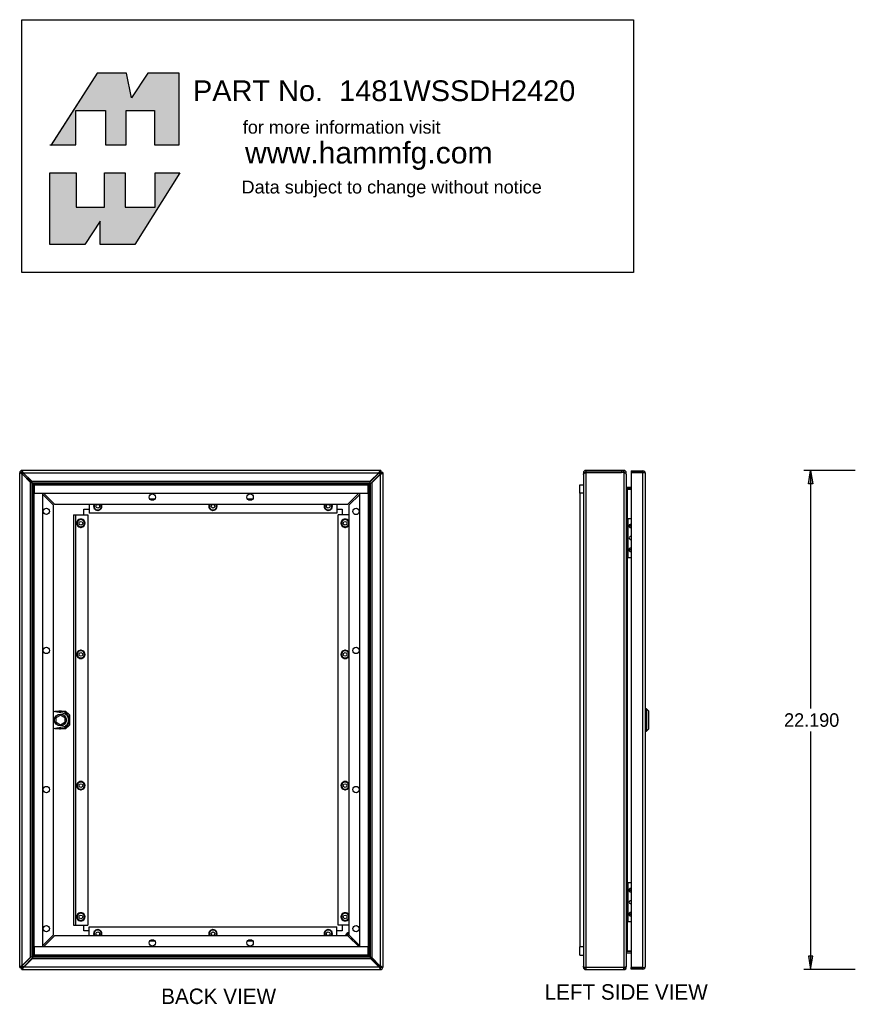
# Model space of a CAD drawing. Extents: x 62.1 to 133.4, y -9.6 to 51.7.
# Tile 1 of 2: x 62.1 to 99.3, y -1.6 to 42.2. Entities that reach past the tile are written whole.
import ezdxf
from ezdxf.enums import TextEntityAlignment as Align

# ---------------------------------------------------------------- set-up
doc = ezdxf.new("R2010")
doc.units = 0
doc.header["$MEASUREMENT"] = 0
doc.layers.get('0').update_dxf_attribs({"linetype": 'CONTINUOUS'})
doc.layers.add('DEFAULT', color=7, linetype='CONTINUOUS')
doc.layers.add('DV6_0', color=7, linetype='CONTINUOUS')
doc.styles.add('ARIAL_TTF', font='arial.ttf')
doc.styles.add('SEANS_TTF', font='txt')

msp = doc.modelspace()

# ---------------------------------------------------------------- hatches: boundary and pattern name
at = {"linetype": 'Continuous'}
for color, points in [(7, [(66.864, 39.813), (65.567, 39.813), (63.519, 36.628), (64.615, 36.628), (64.615, 38.155), (65.928, 38.155), (65.928, 36.628), (66.848, 36.628), (66.848, 38.155), (68.112, 38.155), (68.112, 36.628), (69.212, 36.628), (69.212, 39.813), (67.816, 39.813), (67.094, 38.713)]), (7, [(65.895, 33.853), (65.895, 35.38), (66.815, 35.38), (66.815, 33.853), (68.145, 33.853), (68.145, 35.38), (69.245, 35.38), (67.242, 32.195), (65.698, 32.195), (65.698, 33.229), (65.009, 32.195), (63.465, 32.195), (63.465, 35.38), (64.631, 35.38), (64.631, 33.853)]), (138, [(97.183, 21.555), (97.283, 22.155), (97.383, 21.555)]), (138, [(97.183, 0.564), (97.283, -0.036), (97.383, 0.564)])]:
    msp.add_hatch(color=color, dxfattribs=at).paths.add_polyline_path(points)

# ---------------------------------------------------------------- linework, layer by layer
at = {"color": 7, "linetype": 'Continuous'}
for p, q in [((62.119, 0.053), (62.119, 22.047)), ((62.15, 22.047), (62.119, 22.047)), ((62.202, 22.047), (62.15, 22.047)), ((62.198, 22.067), (62.207, 22.067)), ((62.202, 22.047), (62.204, 22.047)), ((62.207, 22.076), (62.207, 22.067)), ((62.207, 22.04), (62.207, 22.067)), ((62.207, 22.067), (62.234, 22.067)), ((62.207, 22.067), (62.243, 22.031)), ((62.243, 22.031), (62.207, 22.067)), ((62.227, 22.155), (62.227, 22.124)), ((78.171, 22.155), (62.227, 22.155)), ((62.227, 22.072), (62.227, 22.124)), ((62.227, 22.072), (62.227, 22.071)), ((62.227, 22.008), (62.227, 22.008)), ((62.227, 0.144), (62.227, 21.999)), ((62.6, 21.621), (62.227, 21.999)), ((62.243, 21.994), (62.243, 22.031)), ((62.243, 22.031), (62.281, 22.031)), ((62.243, 22.031), (62.243, 22.031)), ((62.243, 22.031), (62.243, 22.031)), ((62.625, 21.612), (62.247, 21.99)), ((62.267, 22.047), (62.267, 22.047)), ((62.275, 22.047), (62.653, 21.674)), ((62.275, 22.047), (78.08, 22.047)), ((62.285, 22.027), (62.661, 21.651)), ((77.699, 21.646), (78.08, 22.027)), ((78.08, 22.047), (77.708, 21.674)), ((78.132, 21.975), (77.751, 21.594)), ((77.78, 21.603), (78.152, 21.975)), ((78.08, 22.047), (78.098, 22.047)), ((78.084, 22.031), (78.136, 22.031)), ((78.124, 22.067), (78.172, 22.067)), ((78.136, 22.031), (78.172, 22.067)), ((78.172, 22.067), (78.136, 22.031)), ((78.136, 22.031), (78.136, 21.979)), ((78.136, 22.031), (78.136, 22.031)), ((78.136, 22.031), (78.136, 22.031)), ((78.152, 21.993), (78.152, 21.975)), ((78.152, 21.975), (78.152, 0.119)), ((78.171, 22.155), (78.171, 22.083)), ((78.171, 22.139), (78.172, 22.139)), ((78.172, 22.139), (78.172, 22.067)), ((78.172, 22.067), (78.172, 22.019)), ((78.244, 22.067), (78.172, 22.067)), ((78.26, 22.066), (78.188, 22.066)), ((78.244, 22.067), (78.244, 22.066)), ((78.26, 22.066), (78.26, 0.072)), ((87.253, 22.047), (87.181, 22.047)), ((87.181, 22.047), (87.181, 21.975)), ((87.181, 21.975), (87.181, 0.119)), ((87.289, 22.155), (87.289, 22.083)), ((88.87, 22.155), (87.289, 22.155)), ((87.289, 22.066), (87.289, 22.083)), ((88.87, 22.083), (87.289, 22.083)), ((87.289, 22.066), (87.289, 0.072)), ((87.289, 22.066), (88.87, 22.066)), ((88.87, 22.155), (88.87, 22.083)), ((88.981, 22.155), (88.87, 22.155)), ((88.981, 22.083), (88.87, 22.083)), ((88.98, 22.047), (88.981, 22.047)), ((88.981, 22.104), (88.981, 22.155)), ((88.981, 22.083), (88.981, 22.104)), ((88.981, 22.083), (88.981, 22.072)), ((88.981, 22.072), (88.981, 22.047)), ((88.981, 22.047), (89.007, 22.047)), ((88.981, 22.046), (88.981, 0.072)), ((89.007, 22.047), (89.017, 22.047)), ((89.017, 22.047), (89.038, 22.047)), ((89.017, 22.038), (89.017, 22.047)), ((89.038, 22.047), (89.089, 22.047)), ((89.089, 22.027), (89.051, 22.027)), ((89.089, 22.027), (89.089, 22.047)), ((89.089, 21.993), (89.089, 22.027)), ((89.089, 21.993), (89.089, 0.111)), ((89.306, 22.139), (89.306, 22.067)), ((89.306, 22.139), (89.823, 22.139)), ((89.306, 22.067), (89.306, 0.052)), ((89.306, 22.067), (89.823, 22.067)), ((89.823, 22.067), (89.306, 22.067)), ((89.823, 0.052), (89.823, 22.067)), ((89.823, 22.067), (89.823, 22.067)), ((89.873, 22.067), (89.823, 22.067)), ((89.823, 22.067), (89.91, 22.067)), ((89.873, 22.067), (89.91, 22.094)), ((89.931, 22.031), (89.931, 22.031)), ((89.931, 22.031), (89.931, 0.088)), ((89.931, 22.031), (89.931, 22.031)), ((89.931, 22.031), (89.931, 22.031)), ((62.6, 0.516), (62.6, 21.621)), ((62.653, 21.674), (77.708, 21.674)), ((62.676, 0.543), (62.676, 21.593)), ((62.734, 21.51), (62.676, 21.593)), ((62.681, 21.598), (77.681, 21.598)), ((62.681, 21.598), (62.764, 21.54)), ((62.734, 0.624), (62.734, 21.51)), ((62.76, 21.482), (62.759, 21.483)), ((62.759, 0.651), (62.759, 21.483)), ((62.76, 21.514), (62.76, 21.139)), ((77.62, 21.514), (62.76, 21.514)), ((62.764, 21.54), (77.6, 21.54)), ((62.791, 21.515), (77.573, 21.515)), ((62.791, 21.515), (62.792, 21.514)), ((77.573, 21.515), (77.572, 21.514)), ((77.681, 21.598), (77.6, 21.54)), ((77.62, 21.139), (77.62, 21.514)), ((77.62, 21.467), (77.62, 0.636)), ((77.62, 21.467), (77.62, 21.467)), ((77.645, 21.494), (77.703, 21.576)), ((77.645, 21.494), (77.645, 0.609)), ((77.703, 21.576), (77.703, 0.526)), ((77.78, 21.603), (77.78, 0.498)), ((87.031, 21.514), (87.181, 21.514)), ((87.031, 21.139), (87.031, 21.514)), ((62.759, 0.979), (62.759, 21.139)), ((62.759, 21.139), (63.134, 21.139)), ((62.76, 21.139), (77.62, 21.139)), ((63.134, 21.139), (63.134, 0.979)), ((63.619, 20.607), (63.134, 21.101)), ((63.173, 21.139), (63.667, 20.655)), ((77.197, 21.139), (76.712, 20.655)), ((76.76, 20.607), (77.245, 21.092)), ((77.245, 0.979), (77.245, 21.139)), ((77.245, 21.139), (77.62, 21.139)), ((77.62, 21.139), (77.62, 0.979)), ((87.031, 21.139), (87.031, 0.979)), ((87.181, 21.139), (87.031, 21.139)), ((89.113, 21.406), (89.095, 21.353)), ((89.104, 21.332), (89.125, 21.332)), ((89.125, 21.316), (89.113, 21.316)), ((89.125, 21.405), (89.306, 21.405)), ((89.125, 21.333), (89.306, 21.333)), ((89.306, 21.331), (89.125, 21.332)), ((89.125, 21.316), (89.125, 21.332)), ((89.125, 21.316), (89.306, 21.316)), ((89.125, 21.316), (89.125, 20.021)), ((63.619, 1.512), (63.619, 20.607)), ((63.667, 20.655), (76.712, 20.655)), ((65.214, 20.655), (65.214, 20.256)), ((65.43, 20.652), (65.43, 20.56)), ((65.749, 20.56), (65.749, 20.652)), ((68.127, 20.881), (67.904, 20.881)), ((70.555, 20.652), (70.555, 20.56)), ((70.874, 20.56), (70.874, 20.652)), ((72.476, 20.881), (72.253, 20.881)), ((75.68, 20.652), (75.68, 20.56)), ((75.999, 20.56), (75.999, 20.652)), ((76.214, 20.655), (76.214, 20.256)), ((76.76, 20.607), (76.76, 1.512)), ((64.517, 20.184), (64.605, 20.184)), ((64.517, 20.184), (64.517, 1.934)), ((64.605, 20.184), (64.605, 1.934)), ((64.605, 20.184), (65.142, 20.184)), ((64.964, 20.184), (64.964, 20.434)), ((64.964, 20.434), (65.214, 20.434)), ((65.142, 20.184), (65.142, 1.934)), ((76.214, 20.256), (65.214, 20.256)), ((65.43, 20.56), (65.43, 20.468)), ((65.43, 20.468), (65.51, 20.422)), ((65.51, 20.422), (65.589, 20.376)), ((65.589, 20.376), (65.669, 20.422)), ((65.669, 20.422), (65.749, 20.468)), ((65.749, 20.468), (65.749, 20.56)), ((70.555, 20.56), (70.555, 20.468)), ((70.555, 20.468), (70.635, 20.422)), ((70.635, 20.422), (70.714, 20.376)), ((70.714, 20.376), (70.794, 20.422)), ((70.794, 20.422), (70.874, 20.468)), ((70.874, 20.468), (70.874, 20.56)), ((75.68, 20.56), (75.68, 20.468)), ((75.68, 20.468), (75.76, 20.422)), ((75.76, 20.422), (75.839, 20.376)), ((75.839, 20.376), (75.919, 20.422)), ((75.919, 20.422), (75.999, 20.468)), ((75.999, 20.468), (75.999, 20.56)), ((76.214, 20.434), (76.464, 20.434)), ((76.286, 1.934), (76.286, 20.184)), ((76.76, 20.184), (76.286, 20.184)), ((76.464, 20.434), (76.464, 20.184)), ((64.759, 19.947), (64.68, 19.901)), ((64.68, 19.901), (64.68, 19.809)), ((64.68, 19.809), (64.68, 19.717)), ((64.68, 19.717), (64.759, 19.671)), ((64.839, 19.993), (64.759, 19.947)), ((64.919, 19.947), (64.839, 19.993)), ((64.998, 19.901), (64.919, 19.947)), ((64.919, 19.671), (64.998, 19.717)), ((64.998, 19.809), (64.998, 19.901)), ((64.998, 19.717), (64.998, 19.809)), ((76.509, 19.947), (76.43, 19.901)), ((76.43, 19.901), (76.43, 19.809)), ((76.43, 19.809), (76.43, 19.717)), ((76.43, 19.717), (76.509, 19.671)), ((76.589, 19.993), (76.509, 19.947)), ((76.669, 19.947), (76.589, 19.993)), ((76.748, 19.901), (76.669, 19.947)), ((76.669, 19.671), (76.748, 19.717)), ((76.748, 19.809), (76.748, 19.901)), ((76.748, 19.717), (76.748, 19.809)), ((89.146, 20.021), (89.089, 20.021)), ((89.146, 20.021), (89.167, 20.021)), ((89.146, 18.289), (89.146, 20.021)), ((89.167, 20.021), (89.306, 20.021)), ((89.167, 18.289), (89.167, 20.021)), ((64.759, 19.671), (64.839, 19.625)), ((64.839, 19.625), (64.919, 19.671)), ((76.509, 19.671), (76.589, 19.625)), ((76.589, 19.625), (76.669, 19.671)), ((89.146, 18.289), (89.089, 18.289)), ((89.125, 18.289), (89.125, 3.83)), ((89.146, 18.289), (89.167, 18.289)), ((89.167, 18.289), (89.306, 18.289)), ((64.759, 14.114), (64.68, 14.068)), ((64.68, 14.068), (64.68, 13.976)), ((64.839, 14.16), (64.759, 14.114)), ((64.919, 14.114), (64.839, 14.16)), ((64.998, 14.068), (64.919, 14.114)), ((64.998, 13.976), (64.998, 14.068)), ((76.509, 14.114), (76.43, 14.068)), ((76.43, 14.068), (76.43, 13.976)), ((76.589, 14.16), (76.509, 14.114)), ((76.669, 14.114), (76.589, 14.16)), ((76.748, 14.068), (76.669, 14.114)), ((76.748, 13.976), (76.748, 14.068)), ((64.68, 13.976), (64.68, 13.884)), ((64.68, 13.884), (64.759, 13.838)), ((64.759, 13.838), (64.839, 13.792)), ((64.839, 13.792), (64.919, 13.838)), ((64.919, 13.838), (64.998, 13.884)), ((64.998, 13.884), (64.998, 13.976)), ((76.43, 13.976), (76.43, 13.884)), ((76.43, 13.884), (76.509, 13.838)), ((76.509, 13.838), (76.589, 13.792)), ((76.589, 13.792), (76.669, 13.838)), ((76.669, 13.838), (76.748, 13.884)), ((76.748, 13.884), (76.748, 13.976)), ((64.043, 11.362), (63.619, 11.432)), ((63.669, 11.424), (63.7, 11.455)), ((63.7, 11.455), (64.162, 11.455)), ((64.162, 11.455), (64.327, 11.29)), ((89.991, 11.559), (89.931, 11.559)), ((89.991, 11.559), (89.991, 10.559)), ((90.081, 11.469), (89.991, 11.559)), ((90.081, 11.469), (90.081, 10.649)), ((63.739, 11.171), (63.931, 11.282)), ((63.739, 10.948), (63.739, 11.171)), ((63.931, 10.837), (63.739, 10.948)), ((63.931, 11.282), (64.124, 11.171)), ((64.124, 10.948), (63.931, 10.837)), ((64.124, 11.171), (64.124, 10.948)), ((64.327, 11.29), (64.327, 10.828)), ((63.619, 10.687), (64.043, 10.756)), ((63.7, 10.664), (63.669, 10.695)), ((64.162, 10.664), (63.7, 10.664)), ((63.931, 10.667), (63.931, 10.738)), ((64.327, 10.828), (64.162, 10.664)), ((89.931, 10.559), (89.991, 10.559)), ((89.991, 10.559), (90.081, 10.649)), ((64.839, 8.327), (64.759, 8.281)), ((64.919, 8.281), (64.839, 8.327)), ((76.589, 8.327), (76.509, 8.281)), ((76.669, 8.281), (76.589, 8.327)), ((64.759, 8.281), (64.68, 8.235)), ((64.68, 8.235), (64.68, 8.143)), ((64.68, 8.143), (64.68, 8.051)), ((64.68, 8.051), (64.759, 8.005)), ((64.759, 8.005), (64.839, 7.959)), ((64.839, 7.959), (64.919, 8.005)), ((64.998, 8.235), (64.919, 8.281)), ((64.919, 8.005), (64.998, 8.051)), ((64.998, 8.143), (64.998, 8.235)), ((64.998, 8.051), (64.998, 8.143)), ((76.509, 8.281), (76.43, 8.235)), ((76.43, 8.235), (76.43, 8.143)), ((76.43, 8.143), (76.43, 8.051)), ((76.43, 8.051), (76.509, 8.005)), ((76.509, 8.005), (76.589, 7.959)), ((76.589, 7.959), (76.669, 8.005)), ((76.748, 8.235), (76.669, 8.281)), ((76.669, 8.005), (76.748, 8.051)), ((76.748, 8.143), (76.748, 8.235)), ((76.748, 8.051), (76.748, 8.143)), ((89.146, 3.83), (89.089, 3.83)), ((89.146, 3.83), (89.167, 3.83)), ((89.146, 2.098), (89.146, 3.83)), ((89.167, 2.098), (89.167, 3.83)), ((89.167, 3.83), (89.306, 3.83)), ((64.759, 2.447), (64.68, 2.401)), ((64.68, 2.401), (64.68, 2.309)), ((64.68, 2.309), (64.68, 2.217)), ((64.68, 2.217), (64.759, 2.171)), ((64.839, 2.493), (64.759, 2.447)), ((64.919, 2.447), (64.839, 2.493)), ((64.998, 2.401), (64.919, 2.447)), ((64.919, 2.171), (64.998, 2.217)), ((64.998, 2.309), (64.998, 2.401)), ((64.998, 2.217), (64.998, 2.309)), ((76.509, 2.447), (76.43, 2.401)), ((76.43, 2.401), (76.43, 2.309)), ((76.43, 2.309), (76.43, 2.217)), ((76.43, 2.217), (76.509, 2.171)), ((76.589, 2.493), (76.509, 2.447)), ((76.669, 2.447), (76.589, 2.493)), ((76.748, 2.401), (76.669, 2.447)), ((76.669, 2.171), (76.748, 2.217)), ((76.748, 2.309), (76.748, 2.401)), ((76.748, 2.217), (76.748, 2.309)), ((64.517, 1.934), (64.605, 1.934)), ((64.605, 1.934), (65.142, 1.934)), ((64.759, 2.171), (64.839, 2.125)), ((64.839, 2.125), (64.919, 2.171)), ((64.964, 1.684), (64.964, 1.934)), ((65.214, 1.464), (65.214, 1.862)), ((65.214, 1.862), (76.214, 1.862)), ((76.214, 1.464), (76.214, 1.862)), ((76.76, 1.934), (76.286, 1.934)), ((76.464, 1.934), (76.464, 1.684)), ((76.509, 2.171), (76.589, 2.125)), ((76.589, 2.125), (76.669, 2.171)), ((89.146, 2.098), (89.089, 2.098)), ((89.125, 2.098), (89.125, 0.787)), ((89.146, 2.098), (89.167, 2.098)), ((89.167, 2.098), (89.306, 2.098)), ((63.619, 1.512), (63.134, 1.027)), ((63.182, 0.979), (63.667, 1.464)), ((76.712, 1.464), (63.667, 1.464)), ((65.214, 1.684), (64.964, 1.684)), ((65.51, 1.698), (65.43, 1.652)), ((65.43, 1.652), (65.43, 1.56)), ((65.43, 1.56), (65.43, 1.468)), ((65.43, 1.468), (65.436, 1.464)), ((65.589, 1.744), (65.51, 1.698)), ((65.669, 1.698), (65.589, 1.744)), ((65.749, 1.652), (65.669, 1.698)), ((65.742, 1.464), (65.749, 1.468)), ((65.749, 1.56), (65.749, 1.652)), ((65.749, 1.468), (65.749, 1.56)), ((70.635, 1.698), (70.555, 1.652)), ((70.555, 1.652), (70.555, 1.56)), ((70.555, 1.56), (70.555, 1.468)), ((70.555, 1.468), (70.561, 1.464)), ((70.714, 1.744), (70.635, 1.698)), ((70.794, 1.698), (70.714, 1.744)), ((70.874, 1.652), (70.794, 1.698)), ((70.867, 1.464), (70.874, 1.468)), ((70.874, 1.56), (70.874, 1.652)), ((70.874, 1.468), (70.874, 1.56)), ((75.76, 1.698), (75.68, 1.652)), ((75.68, 1.652), (75.68, 1.56)), ((75.68, 1.56), (75.68, 1.468)), ((75.68, 1.468), (75.686, 1.464)), ((75.839, 1.744), (75.76, 1.698)), ((75.919, 1.698), (75.839, 1.744)), ((75.999, 1.652), (75.919, 1.698)), ((75.992, 1.464), (75.999, 1.468)), ((75.999, 1.56), (75.999, 1.652)), ((75.999, 1.468), (75.999, 1.56)), ((76.464, 1.684), (76.214, 1.684)), ((77.206, 0.979), (76.712, 1.464)), ((76.76, 1.512), (77.245, 1.018)), ((63.134, 0.979), (62.759, 0.979)), ((77.62, 0.979), (62.76, 0.979)), ((62.76, 0.979), (62.76, 0.604)), ((67.904, 1.237), (68.126, 1.237)), ((72.252, 1.237), (72.475, 1.237)), ((77.62, 0.979), (77.245, 0.979)), ((77.62, 0.604), (77.62, 0.979)), ((87.031, 0.604), (87.031, 0.979)), ((87.181, 0.979), (87.031, 0.979)), ((62.6, 0.516), (62.227, 0.144)), ((62.247, 0.144), (62.628, 0.525)), ((62.68, 0.473), (62.299, 0.092)), ((62.299, 0.072), (62.671, 0.444)), ((77.726, 0.444), (62.671, 0.444)), ((62.734, 0.624), (62.676, 0.543)), ((62.698, 0.521), (62.78, 0.579)), ((77.698, 0.521), (62.698, 0.521)), ((62.76, 0.652), (62.759, 0.651)), ((62.76, 0.604), (77.62, 0.604)), ((77.615, 0.579), (62.78, 0.579)), ((77.588, 0.604), (62.807, 0.604)), ((62.807, 0.604), (62.807, 0.604)), ((77.588, 0.604), (77.587, 0.604)), ((77.698, 0.521), (77.615, 0.579)), ((77.62, 0.637), (77.62, 0.636)), ((77.645, 0.609), (77.703, 0.526)), ((78.095, 0.091), (77.718, 0.468)), ((78.105, 0.072), (77.726, 0.444)), ((77.754, 0.507), (78.132, 0.128)), ((77.78, 0.498), (78.152, 0.119)), ((87.031, 0.604), (87.181, 0.604)), ((89.113, 0.712), (89.098, 0.756)), ((89.113, 0.787), (89.125, 0.787)), ((89.306, 0.788), (89.125, 0.787)), ((89.125, 0.786), (89.306, 0.786)), ((89.125, 0.714), (89.306, 0.714)), ((62.119, 0.053), (62.191, 0.053)), ((62.135, 0.052), (62.135, 0.053)), ((62.135, 0.052), (62.207, 0.052)), ((62.207, 0.052), (62.207, 0.1)), ((62.207, 0.052), (62.243, 0.088)), ((62.243, 0.088), (62.207, 0.052)), ((62.255, 0.052), (62.207, 0.052)), ((62.207, -0.02), (62.207, 0.052)), ((62.208, -0.036), (62.208, 0.036)), ((62.227, 0.126), (62.227, 0.143)), ((62.243, 0.088), (62.243, 0.14)), ((62.295, 0.088), (62.243, 0.088)), ((62.243, 0.088), (62.243, 0.088)), ((62.243, 0.088), (62.243, 0.088)), ((62.299, 0.072), (62.281, 0.072)), ((78.105, 0.072), (62.299, 0.072)), ((78.136, 0.088), (78.098, 0.088)), ((78.112, 0.072), (78.113, 0.072)), ((78.136, 0.125), (78.136, 0.088)), ((78.136, 0.088), (78.136, 0.088)), ((78.136, 0.088), (78.136, 0.088)), ((78.172, 0.052), (78.136, 0.088)), ((78.136, 0.088), (78.172, 0.052)), ((78.172, 0.052), (78.145, 0.052)), ((78.152, 0.111), (78.152, 0.111)), ((78.152, 0.047), (78.152, 0.048)), ((78.152, 0.047), (78.152, -0.005)), ((78.172, 0.078), (78.172, 0.052)), ((78.172, 0.043), (78.172, 0.052)), ((78.181, 0.052), (78.172, 0.052)), ((78.177, 0.072), (78.229, 0.072)), ((78.229, 0.072), (78.26, 0.072)), ((87.181, 0.072), (87.181, 0.119)), ((87.213, 0.072), (87.181, 0.072)), ((87.213, 0.072), (87.289, 0.072)), ((87.263, 0.047), (87.213, -0.005)), ((87.289, 0.072), (87.289, -0.036)), ((87.289, 0.072), (88.981, 0.072)), ((88.981, -0.004), (88.981, 0.072)), ((88.981, 0.072), (89.061, 0.072)), ((89.007, 0.048), (89.061, 0)), ((89.017, 0.072), (89.089, 0.072)), ((89.061, 0.072), (89.089, 0.072)), ((89.089, 0.091), (89.081, 0.091)), ((89.089, 0.091), (89.089, 0.111)), ((89.089, 0.111), (89.089, 0.111)), ((89.089, 0.072), (89.089, 0.091)), ((89.089, 0.072), (89.089, 0.072)), ((89.306, -0.02), (89.306, 0.052)), ((89.823, 0.052), (89.306, 0.052)), ((89.306, 0.052), (89.823, 0.052)), ((89.823, 0.052), (89.823, 0.052)), ((89.823, 0.052), (89.91, 0.052)), ((89.823, 0.052), (89.873, 0.052)), ((89.873, 0.052), (89.91, 0.025)), ((89.931, 0.088), (89.931, 0.088)), ((89.931, 0.088), (89.931, 0.088)), ((89.931, 0.088), (89.931, 0.088)), ((62.208, -0.02), (62.207, -0.02)), ((62.208, -0.036), (78.152, -0.036)), ((78.152, -0.036), (78.152, -0.005)), ((87.289, -0.036), (88.981, -0.036)), ((88.981, -0.036), (88.981, -0.004)), ((89.823, -0.02), (89.306, -0.02))]:
    msp.add_line(p, q, dxfattribs=at)
for points in [[(66.864, 39.813), (65.567, 39.813), (63.519, 36.628), (64.615, 36.628), (64.615, 38.155), (65.928, 38.155), (65.928, 36.628), (66.848, 36.628), (66.848, 38.155), (68.112, 38.155), (68.112, 36.628), (69.212, 36.628), (69.212, 39.813), (67.816, 39.813), (67.094, 38.713), (66.864, 39.813)], [(66.864, 39.813), (65.567, 39.813), (63.519, 36.628), (64.615, 36.628), (64.615, 38.155), (65.928, 38.155), (65.928, 36.628), (66.848, 36.628), (66.848, 38.155), (68.112, 38.155), (68.112, 36.628), (69.212, 36.628), (69.212, 39.813), (67.816, 39.813), (67.094, 38.713), (66.864, 39.813)], [(66.864, 39.813), (65.567, 39.813), (63.519, 36.628), (64.615, 36.628), (64.615, 38.155), (65.928, 38.155), (65.928, 36.628), (66.848, 36.628), (66.848, 38.155), (68.112, 38.155), (68.112, 36.628), (69.212, 36.628), (69.212, 39.813), (67.816, 39.813), (67.094, 38.713), (66.864, 39.813)], [(66.864, 39.813), (65.567, 39.813), (63.519, 36.628), (64.615, 36.628), (64.615, 38.155), (65.928, 38.155), (65.928, 36.628), (66.848, 36.628), (66.848, 38.155), (68.112, 38.155), (68.112, 36.628), (69.212, 36.628), (69.212, 39.813), (67.816, 39.813), (67.094, 38.713), (66.864, 39.813)], [(66.864, 39.813), (65.567, 39.813), (63.519, 36.628), (64.615, 36.628), (64.615, 38.155), (65.928, 38.155), (65.928, 36.628), (66.848, 36.628), (66.848, 38.155), (68.112, 38.155), (68.112, 36.628), (69.212, 36.628), (69.212, 39.813), (67.816, 39.813), (67.094, 38.713), (66.864, 39.813)], [(66.864, 39.813), (65.567, 39.813), (63.519, 36.628), (64.615, 36.628), (64.615, 38.155), (65.928, 38.155), (65.928, 36.628), (66.848, 36.628), (66.848, 38.155), (68.112, 38.155), (68.112, 36.628), (69.212, 36.628), (69.212, 39.813), (67.816, 39.813), (67.094, 38.713), (66.864, 39.813)], [(66.864, 39.813), (65.567, 39.813), (63.519, 36.628), (64.615, 36.628), (64.615, 38.155), (65.928, 38.155), (65.928, 36.628), (66.848, 36.628), (66.848, 38.155), (68.112, 38.155), (68.112, 36.628), (69.212, 36.628), (69.212, 39.813), (67.816, 39.813), (67.094, 38.713), (66.864, 39.813)], [(65.895, 33.853), (65.895, 35.38), (66.815, 35.38), (66.815, 33.853), (68.145, 33.853), (68.145, 35.38), (69.245, 35.38), (67.242, 32.195), (65.698, 32.195), (65.698, 33.229), (65.009, 32.195), (63.465, 32.195), (63.465, 35.38), (64.631, 35.38), (64.631, 33.853), (65.895, 33.853)], [(65.895, 33.853), (65.895, 35.38), (66.815, 35.38), (66.815, 33.853), (68.145, 33.853), (68.145, 35.38), (69.245, 35.38), (67.242, 32.195), (65.698, 32.195), (65.698, 33.229), (65.009, 32.195), (63.465, 32.195), (63.465, 35.38), (64.631, 35.38), (64.631, 33.853), (65.895, 33.853)], [(65.895, 33.853), (65.895, 35.38), (66.815, 35.38), (66.815, 33.853), (68.145, 33.853), (68.145, 35.38), (69.245, 35.38), (67.242, 32.195), (65.698, 32.195), (65.698, 33.229), (65.009, 32.195), (63.465, 32.195), (63.465, 35.38), (64.631, 35.38), (64.631, 33.853), (65.895, 33.853)], [(65.895, 33.853), (65.895, 35.38), (66.815, 35.38), (66.815, 33.853), (68.145, 33.853), (68.145, 35.38), (69.245, 35.38), (67.242, 32.195), (65.698, 32.195), (65.698, 33.229), (65.009, 32.195), (63.465, 32.195), (63.465, 35.38), (64.631, 35.38), (64.631, 33.853), (65.895, 33.853)], [(65.895, 33.853), (65.895, 35.38), (66.815, 35.38), (66.815, 33.853), (68.145, 33.853), (68.145, 35.38), (69.245, 35.38), (67.242, 32.195), (65.698, 32.195), (65.698, 33.229), (65.009, 32.195), (63.465, 32.195), (63.465, 35.38), (64.631, 35.38), (64.631, 33.853), (65.895, 33.853)], [(65.895, 33.853), (65.895, 35.38), (66.815, 35.38), (66.815, 33.853), (68.145, 33.853), (68.145, 35.38), (69.245, 35.38), (67.242, 32.195), (65.698, 32.195), (65.698, 33.229), (65.009, 32.195), (63.465, 32.195), (63.465, 35.38), (64.631, 35.38), (64.631, 33.853), (65.895, 33.853)], [(65.895, 33.853), (65.895, 35.38), (66.815, 35.38), (66.815, 33.853), (68.145, 33.853), (68.145, 35.38), (69.245, 35.38), (67.242, 32.195), (65.698, 32.195), (65.698, 33.229), (65.009, 32.195), (63.465, 32.195), (63.465, 35.38), (64.631, 35.38), (64.631, 33.853), (65.895, 33.853)]]:
    msp.add_lwpolyline(points, close=True, dxfattribs=at)
for centre, radius in [((68.015, 20.967), 0.141), ((72.364, 20.967), 0.141), ((65.589, 20.56), 0.082), ((70.714, 20.56), 0.082), ((75.839, 20.56), 0.082), ((63.307, 20.333), 0.141), ((77.072, 20.332), 0.141), ((64.839, 19.809), 0.082), ((76.589, 19.809), 0.082), ((63.307, 14.151), 0.141), ((64.839, 13.976), 0.082), ((76.589, 13.976), 0.082), ((77.072, 14.15), 0.141), ((63.931, 11.059), 0.263), ((63.307, 7.969), 0.141), ((64.839, 8.143), 0.082), ((76.589, 8.143), 0.082), ((77.072, 7.968), 0.141), ((64.839, 2.309), 0.082), ((76.589, 2.309), 0.082), ((63.307, 1.787), 0.141), ((77.072, 1.786), 0.141), ((65.589, 1.56), 0.082), ((70.714, 1.56), 0.082), ((75.839, 1.56), 0.082), ((68.015, 1.152), 0.141), ((72.364, 1.152), 0.141)]:
    msp.add_circle(centre, radius, dxfattribs=at)
for centre, radius, start, end in [((62.227, 22.047), 0.108, 90, 180), ((62.502, 22.538), 0.604, 234.3785, 242.9746), ((62.227, 22.047), 0.036, 90, 180), ((62.533, 22.197), 0.364, 204.483, 212.9389), ((62.521, 22.214), 0.359, 207.8367, 215.1167), ((61.736, 21.772), 0.604, 27.0254, 35.6215), ((62.077, 21.741), 0.364, 57.0612, 65.517), ((62.063, 21.755), 0.356, 55.0544, 62.4397), ((62.032, 21.765), 0.312, 46.3322, 51.1161), ((62.505, 22.248), 0.312, 220.2153, 225), ((77.859, 22.248), 0.312, 315, 319.8812), ((78.353, 21.754), 0.312, 130.1188, 135), ((87.289, 22.047), 0.108, 90, 180), ((87.289, 22.047), 0.036, 90, 180), ((88.87, 21.754), 0.312, 69.347, 90), ((88.981, 22.047), 0.108, 0, 90), ((88.981, 22.047), 0.036, 0, 90), ((88.92, 22.006), 0.0961, 20.6605, 25.0895), ((89.823, 22.031), 0.108, 35.5265, 90), ((89.823, 22.031), 0.036, 86.2098, 90), ((89.823, 22.031), 0.108, 0.2175, 35.5265), ((89.823, 22.031), 0.108, 0, 0.1008), ((62.378, 20.884), 0.77, 67.1894, 73.2353), ((63.39, 21.896), 0.77, 196.7647, 202.8106), ((62.908, 21.646), 0.221, 217.9591, 227.6708), ((62.628, 21.366), 0.221, 42.3292, 52.0409), ((77.736, 21.369), 0.219, 128.451, 138.1767), ((77.474, 21.631), 0.219, 311.8233, 321.549), ((76.962, 21.895), 0.778, 337.5463, 343.5113), ((78.001, 20.857), 0.778, 106.4887, 112.4537), ((89.125, 21.441), 0.036, 180.0001, 251.3965), ((89.23, 21.396), 0.142, 183.1843, 214.3303), ((89.125, 21.441), 0.108, 258.1318, 270), ((89.23, 21.412), 0.142, 213.0654, 214.3303), ((89.125, 21.441), 0.036, 251.3966, 270), ((65.589, 20.56), 0.184, 150, 210), ((65.589, 20.56), 0.159, 143.5843, 180), ((65.589, 20.56), 0.159, 0, 36.4157), ((65.589, 20.56), 0.184, 330, 30), ((70.714, 20.56), 0.184, 150, 210), ((70.714, 20.56), 0.159, 143.5843, 180), ((70.714, 20.56), 0.159, 0, 36.4157), ((70.714, 20.56), 0.184, 330, 30), ((75.839, 20.56), 0.184, 150, 210), ((75.839, 20.56), 0.159, 143.5843, 180), ((75.839, 20.56), 0.159, 0, 36.4157), ((75.839, 20.56), 0.184, 330, 30), ((65.589, 20.56), 0.159, 180, 240), ((65.589, 20.56), 0.184, 210, 270), ((65.589, 20.56), 0.159, 240, 300), ((65.589, 20.47), 0.102, 238.2853, 301.7147), ((65.589, 20.56), 0.184, 270, 330), ((65.589, 20.56), 0.159, 300, 360), ((70.714, 20.56), 0.159, 180, 240), ((70.714, 20.56), 0.184, 210, 270), ((70.714, 20.56), 0.159, 240, 300), ((70.714, 20.47), 0.102, 238.2853, 301.7147), ((70.714, 20.56), 0.184, 270, 330), ((70.714, 20.56), 0.159, 300, 360), ((75.839, 20.56), 0.159, 180, 240), ((75.839, 20.56), 0.184, 210, 270), ((75.839, 20.56), 0.159, 240, 300), ((75.839, 20.47), 0.102, 238.2853, 301.7147), ((75.839, 20.56), 0.184, 270, 330), ((75.839, 20.56), 0.159, 300, 360), ((64.839, 19.809), 0.184, 150, 210), ((64.839, 19.809), 0.184, 90, 150), ((64.839, 19.809), 0.159, 120, 180), ((64.839, 19.809), 0.159, 180, 240), ((64.839, 19.809), 0.184, 210, 270), ((64.839, 19.809), 0.159, 60, 120), ((64.839, 19.809), 0.184, 30, 90), ((64.839, 19.809), 0.184, 270, 330), ((64.839, 19.809), 0.159, 0, 60), ((64.839, 19.809), 0.159, 300, 360), ((64.839, 19.809), 0.184, 330, 30), ((64.929, 19.809), 0.102, 328.8171, 31.1829), ((76.5, 19.809), 0.102, 149.913, 210.087), ((76.589, 19.809), 0.184, 150, 210), ((76.589, 19.809), 0.184, 90, 150), ((76.589, 19.809), 0.159, 120, 180), ((76.589, 19.809), 0.159, 180, 240), ((76.589, 19.809), 0.184, 210, 270), ((76.589, 19.809), 0.159, 60, 120), ((76.589, 19.809), 0.184, 30, 90), ((76.589, 19.809), 0.184, 270, 330), ((76.589, 19.809), 0.159, 0, 60), ((76.589, 19.809), 0.159, 300, 360), ((76.589, 19.809), 0.184, 22.0051, 30), ((76.589, 19.809), 0.184, 330, 337.9949), ((89.286, 19.686), 0.0764, 74.8255, 285.1745), ((89.286, 19.686), 0.022, 24.62, 335.38), ((64.839, 19.809), 0.159, 240, 300), ((76.589, 19.809), 0.159, 240, 300), ((89.286, 19.155), 0.068, 72.8954, 287.1046), ((89.286, 18.624), 0.0764, 74.8255, 285.1745), ((89.286, 18.624), 0.022, 24.62, 335.38), ((64.839, 13.976), 0.184, 150, 210), ((64.839, 13.976), 0.184, 90, 150), ((64.839, 13.976), 0.159, 120, 180), ((64.839, 13.976), 0.159, 60, 120), ((64.839, 13.976), 0.184, 30, 90), ((64.839, 13.976), 0.159, 0, 60), ((64.839, 13.976), 0.184, 330, 30), ((64.929, 13.976), 0.102, 328.8171, 31.1829), ((76.5, 13.976), 0.102, 149.913, 210.087), ((76.589, 13.976), 0.184, 150, 210), ((76.589, 13.976), 0.184, 90, 150), ((76.589, 13.976), 0.159, 120, 180), ((76.589, 13.976), 0.159, 60, 120), ((76.589, 13.976), 0.184, 30, 90), ((76.589, 13.976), 0.159, 0, 60), ((76.589, 13.976), 0.184, 22.0051, 30), ((64.839, 13.976), 0.159, 180, 240), ((64.839, 13.976), 0.184, 210, 270), ((64.839, 13.976), 0.159, 240, 300), ((64.839, 13.976), 0.184, 270, 330), ((64.839, 13.976), 0.159, 300, 360), ((76.589, 13.976), 0.159, 180, 240), ((76.589, 13.976), 0.184, 210, 270), ((76.589, 13.976), 0.159, 240, 300), ((76.589, 13.976), 0.184, 270, 330), ((76.589, 13.976), 0.159, 300, 360), ((76.589, 13.976), 0.184, 330, 337.9949), ((63.931, 11.059), 0.393, 270, 116.8483), ((63.994, 11.059), 0.307, 279.2689, 80.7311), ((63.931, 11.059), 0.393, 243.1517, 270), ((64.839, 8.143), 0.184, 90, 150), ((64.839, 8.143), 0.184, 30, 90), ((76.589, 8.143), 0.184, 90, 150), ((76.589, 8.143), 0.184, 30, 90), ((64.839, 8.143), 0.184, 150, 210), ((64.839, 8.143), 0.159, 120, 180), ((64.839, 8.143), 0.159, 180, 240), ((64.839, 8.143), 0.184, 210, 270), ((64.839, 8.143), 0.159, 60, 120), ((64.839, 8.143), 0.159, 240, 300), ((64.839, 8.143), 0.184, 270, 330), ((64.839, 8.143), 0.159, 0, 60), ((64.839, 8.143), 0.159, 300, 360), ((64.839, 8.143), 0.184, 330, 30), ((64.929, 8.143), 0.102, 328.8171, 31.1829), ((76.5, 8.143), 0.102, 149.913, 210.087), ((76.589, 8.143), 0.184, 150, 210), ((76.589, 8.143), 0.159, 120, 180), ((76.589, 8.143), 0.159, 180, 240), ((76.589, 8.143), 0.184, 210, 270), ((76.589, 8.143), 0.159, 60, 120), ((76.589, 8.143), 0.159, 240, 300), ((76.589, 8.143), 0.184, 270, 330), ((76.589, 8.143), 0.159, 0, 60), ((76.589, 8.143), 0.159, 300, 360), ((76.589, 8.143), 0.184, 22.0051, 30), ((76.589, 8.143), 0.184, 330, 337.9949), ((89.286, 3.495), 0.0764, 74.8255, 285.1745), ((89.286, 3.495), 0.022, 24.62, 335.38), ((89.286, 2.964), 0.068, 72.8954, 287.1046), ((64.839, 2.309), 0.184, 150, 210), ((64.839, 2.309), 0.184, 90, 150), ((64.839, 2.309), 0.159, 120, 180), ((64.839, 2.309), 0.159, 180, 240), ((64.839, 2.309), 0.184, 210, 270), ((64.839, 2.309), 0.159, 60, 120), ((64.839, 2.309), 0.184, 30, 90), ((64.839, 2.309), 0.184, 270, 330), ((64.839, 2.309), 0.159, 0, 60), ((64.839, 2.309), 0.159, 300, 360), ((64.839, 2.309), 0.184, 330, 30), ((64.929, 2.309), 0.102, 328.8171, 31.1829), ((76.5, 2.309), 0.102, 149.913, 210.087), ((76.589, 2.309), 0.184, 150, 210), ((76.589, 2.309), 0.184, 90, 150), ((76.589, 2.309), 0.159, 120, 180), ((76.589, 2.309), 0.159, 180, 240), ((76.589, 2.309), 0.184, 210, 270), ((76.589, 2.309), 0.159, 60, 120), ((76.589, 2.309), 0.184, 30, 90), ((76.589, 2.309), 0.184, 270, 330), ((76.589, 2.309), 0.159, 0, 60), ((76.589, 2.309), 0.159, 300, 360), ((76.589, 2.309), 0.184, 22.0051, 30), ((76.589, 2.309), 0.184, 330, 337.9949), ((89.286, 2.433), 0.0764, 74.8255, 285.1745), ((89.286, 2.433), 0.022, 24.62, 335.38), ((64.839, 2.309), 0.159, 240, 300), ((76.589, 2.309), 0.159, 240, 300), ((65.589, 1.56), 0.184, 150, 210), ((65.589, 1.56), 0.184, 90, 150), ((65.589, 1.56), 0.159, 120, 180), ((65.589, 1.56), 0.159, 180, 216.8638), ((65.589, 1.56), 0.184, 210, 211.3015), ((65.589, 1.56), 0.159, 60, 120), ((65.589, 1.649), 0.102, 60.4783, 119.5217), ((65.589, 1.56), 0.184, 30, 90), ((65.589, 1.56), 0.159, 0, 60), ((65.589, 1.56), 0.159, 323.1362, 360), ((65.589, 1.56), 0.184, 328.6985, 330), ((65.589, 1.56), 0.184, 330, 30), ((70.714, 1.56), 0.184, 150, 210), ((70.714, 1.56), 0.184, 90, 150), ((70.714, 1.56), 0.159, 120, 180), ((70.714, 1.56), 0.159, 180, 216.8638), ((70.714, 1.56), 0.184, 210, 211.3015), ((70.714, 1.56), 0.159, 60, 120), ((70.714, 1.649), 0.102, 60.4783, 119.5217), ((70.714, 1.56), 0.184, 30, 90), ((70.714, 1.56), 0.159, 0, 60), ((70.714, 1.56), 0.159, 323.1362, 360), ((70.714, 1.56), 0.184, 328.6985, 330), ((70.714, 1.56), 0.184, 330, 30), ((75.839, 1.56), 0.184, 150, 210), ((75.839, 1.56), 0.184, 90, 150), ((75.839, 1.56), 0.159, 120, 180), ((75.839, 1.56), 0.159, 180, 216.8638), ((75.839, 1.56), 0.184, 210, 211.3015), ((75.839, 1.56), 0.159, 60, 120), ((75.839, 1.649), 0.102, 60.4783, 119.5217), ((75.839, 1.56), 0.184, 30, 90), ((75.839, 1.56), 0.159, 0, 60), ((75.839, 1.56), 0.159, 323.1362, 360), ((75.839, 1.56), 0.184, 328.6985, 330), ((75.839, 1.56), 0.184, 330, 30), ((76.797, 1.427), 0.193, 101.1749, 168.8251), ((76.797, 1.427), 0.163, 103.2661, 166.7339), ((76.797, 1.427), 0.109, 110.0694, 159.9306), ((76.797, 1.427), 0.109, 298.0397, 331.9603), ((76.797, 1.427), 0.163, 303.9254, 326.0746), ((76.797, 1.427), 0.193, 305.7438, 324.2562), ((62.379, 1.262), 0.778, 286.4887, 292.4537), ((63.417, 0.223), 0.778, 157.5463, 163.5113), ((62.905, 0.488), 0.219, 131.8233, 141.549), ((62.643, 0.75), 0.219, 308.451, 318.1767), ((77.751, 0.753), 0.221, 222.3292, 232.0409), ((77.471, 0.473), 0.221, 37.9591, 47.6708), ((76.989, 0.222), 0.77, 16.7647, 22.8106), ((78.002, 1.235), 0.77, 247.1894, 253.2353), ((89.23, 0.707), 0.142, 145.6697, 176.8157), ((89.125, 0.678), 0.036, 109.0009, 179.9999), ((89.125, 0.678), 0.108, 90, 96.9406), ((89.125, 0.678), 0.036, 90, 109.0008), ((62.026, 0.365), 0.312, 310.1188, 315), ((62.52, -0.129), 0.312, 135, 139.8812), ((77.874, -0.129), 0.312, 40.2153, 45), ((78.643, 0.347), 0.604, 207.0254, 215.6215), ((78.303, 0.378), 0.364, 237.0612, 245.517), ((78.316, 0.364), 0.356, 235.0544, 242.4397), ((78.348, 0.354), 0.312, 226.3322, 231.1161), ((77.846, -0.079), 0.364, 24.483, 32.9389), ((77.877, -0.419), 0.604, 54.3785, 62.9746), ((77.858, -0.095), 0.359, 27.8367, 35.1167), ((78.152, 0.072), 0.108, 270, 360), ((78.152, 0.072), 0.036, 270, 360), ((87.289, 0.072), 0.108, 180, 225.7786), ((87.289, 0.072), 0.0364, 180.2482, 225.5304), ((87.289, 0.072), 0.036, 225.7786, 270), ((88.981, 0.072), 0.036, 270, 318.1561), ((88.981, 0.072), 0.108, 270, 318.1562), ((88.981, 0.072), 0.036, 318.1542, 359.6034), ((88.981, 0.072), 0.108, 318.1543, 359.6033), ((89.823, 0.088), 0.036, 270, 273.7902), ((89.823, 0.088), 0.108, 270, 324.4735), ((89.823, 0.088), 0.108, 324.4735, 359.7825), ((89.823, 0.088), 0.108, 359.8992, 360), ((87.289, 0.072), 0.108, 225.7786, 270)]:
    msp.add_arc(centre, radius, start, end, dxfattribs=at)
for points, knots in [([(78.171, 22.155), (78.164, 22.155), (78.156, 22.152), (78.141, 22.141), (78.134, 22.133), (78.118, 22.113), (78.111, 22.101), (78.096, 22.075), (78.088, 22.061), (78.08, 22.047)], [0, 0, 0, 0, 0.25, 0.25, 0.5, 0.5, 0.75, 0.75, 1, 1, 1, 1]), ([(78.171, 22.083), (78.156, 22.083), (78.141, 22.079), (78.111, 22.065), (78.096, 22.056), (78.08, 22.047)], [0, 0, 0, 0, 0.5, 0.5, 1, 1, 1, 1]), ([(78.152, 21.975), (78.166, 21.983), (78.18, 21.99), (78.206, 22.006), (78.218, 22.013), (78.238, 22.028), (78.246, 22.036), (78.257, 22.051), (78.26, 22.059), (78.26, 22.066)], [0, 0, 0, 0, 0.25, 0.25, 0.5, 0.5, 0.75, 0.75, 1, 1, 1, 1]), ([(78.152, 21.975), (78.161, 21.99), (78.17, 22.006), (78.184, 22.036), (78.188, 22.051), (78.188, 22.066)], [0, 0, 0, 0, 0.5, 0.5, 1, 1, 1, 1]), ([(87.181, 21.975), (87.181, 21.983), (87.183, 21.99), (87.194, 22.006), (87.202, 22.013), (87.222, 22.028), (87.234, 22.036), (87.26, 22.051), (87.274, 22.059), (87.289, 22.066)], [0, 0, 0, 0, 0.25, 0.25, 0.5, 0.5, 0.75, 0.75, 1, 1, 1, 1]), ([(89.089, 21.993), (89.088, 21.994), (89.088, 21.996), (89.088, 21.999), (89.087, 22.001), (89.086, 22.004), (89.084, 22.007), (89.082, 22.009), (89.079, 22.012), (89.076, 22.014), (89.073, 22.017), (89.069, 22.019), (89.065, 22.021), (89.057, 22.025), (89.044, 22.03), (89.028, 22.035), (89.014, 22.039), (89.003, 22.041), (88.992, 22.044), (88.984, 22.045), (88.981, 22.046)], [0, 0, 0, 0, 0.038927, 0.078125, 0.117589, 0.157316, 0.197302, 0.237544, 0.278037, 0.318777, 0.35976, 0.400982, 0.442438, 0.484123, 0.610333, 0.738419, 0.803205, 0.86841, 0.934014, 1, 1, 1, 1]), ([(89.91, 22.067), (89.917, 22.061), (89.922, 22.055), (89.929, 22.043), (89.93, 22.037), (89.931, 22.031)], [0, 0, 0, 0, 0.5, 0.5, 1, 1, 1, 1]), ([(62.227, 0.144), (62.213, 0.136), (62.199, 0.128), (62.173, 0.113), (62.161, 0.106), (62.141, 0.09), (62.133, 0.083), (62.122, 0.068), (62.119, 0.06), (62.119, 0.053)], [0, 0, 0, 0, 0.25, 0.25, 0.5, 0.5, 0.75, 0.75, 1, 1, 1, 1]), ([(62.227, 0.144), (62.218, 0.128), (62.209, 0.113), (62.195, 0.083), (62.191, 0.068), (62.191, 0.053)], [0, 0, 0, 0, 0.5, 0.5, 1, 1, 1, 1]), ([(62.208, 0.036), (62.223, 0.036), (62.238, 0.04), (62.268, 0.054), (62.284, 0.063), (62.299, 0.072)], [0, 0, 0, 0, 0.5, 0.5, 1, 1, 1, 1]), ([(62.208, -0.036), (62.215, -0.036), (62.223, -0.033), (62.238, -0.022), (62.246, -0.014), (62.261, 0.006), (62.268, 0.018), (62.284, 0.044), (62.291, 0.058), (62.299, 0.072)], [0, 0, 0, 0, 0.25, 0.25, 0.5, 0.5, 0.75, 0.75, 1, 1, 1, 1]), ([(87.213, 0.072), (87.213, 0.073), (87.213, 0.073), (87.202, 0.081), (87.194, 0.089), (87.183, 0.104), (87.181, 0.112), (87.181, 0.119)], [0, 0, 0, 0, 0.017009, 0.017009, 0.508504, 0.508504, 1, 1, 1, 1]), ([(89.089, 0.111), (89.088, 0.104), (89.086, 0.097), (89.076, 0.084), (89.069, 0.078), (89.061, 0.072)], [0, 0, 0, 0, 0.542744, 0.542744, 1, 1, 1, 1]), ([(89.91, 0.052), (89.917, 0.058), (89.922, 0.064), (89.929, 0.076), (89.93, 0.082), (89.931, 0.088)], [0, 0, 0, 0, 0.5, 0.5, 1, 1, 1, 1])]:
    msp.add_open_spline(points, degree=3, knots=knots, dxfattribs=at)
for points in [[(87.252, 0.072), (87.264, 0.066), (87.276, 0.059), (87.289, 0.053)], [(87.276, 0.072), (87.28, 0.066), (87.284, 0.059), (87.289, 0.053)]]:
    msp.add_open_spline(points, degree=3, dxfattribs=at)
at = {"layer": 'DEFAULT', "color": 7, "linetype": 'Continuous'}
for p, q in [((62.214, 42.192), (89.416, 42.192)), ((62.214, 30.954), (62.214, 42.192)), ((89.416, 42.192), (89.416, 30.954)), ((65.567, 39.813), (63.498, 36.595)), ((66.864, 39.813), (65.567, 39.813)), ((67.094, 38.713), (66.864, 39.813)), ((67.816, 39.813), (67.094, 38.713)), ((69.212, 39.813), (67.816, 39.813)), ((69.212, 36.628), (69.212, 39.813)), ((64.615, 38.155), (65.928, 38.155)), ((64.615, 36.628), (64.615, 38.155)), ((65.928, 38.155), (65.928, 36.628)), ((66.848, 38.155), (68.112, 38.155)), ((66.848, 36.628), (66.848, 38.155)), ((68.112, 38.155), (68.112, 36.628)), ((63.465, 36.628), (64.615, 36.628)), ((65.928, 36.628), (66.848, 36.628)), ((68.112, 36.628), (69.212, 36.628)), ((63.465, 35.38), (64.631, 35.38)), ((63.465, 32.195), (63.465, 35.38)), ((64.631, 35.38), (64.631, 33.853)), ((65.895, 35.38), (66.815, 35.38)), ((65.895, 33.853), (65.895, 35.38)), ((66.815, 35.38), (66.815, 33.853)), ((69.245, 35.38), (67.242, 32.195)), ((68.145, 35.38), (69.245, 35.38)), ((68.145, 33.853), (68.145, 35.38)), ((64.631, 33.853), (65.895, 33.853)), ((66.815, 33.853), (68.145, 33.853)), ((65.698, 33.229), (65.009, 32.195)), ((65.698, 32.195), (65.698, 33.229)), ((65.009, 32.195), (63.465, 32.195)), ((67.242, 32.195), (65.698, 32.195)), ((89.416, 30.954), (62.214, 30.954)), ((99.271, 22.155), (96.983, 22.155)), ((97.283, 22.155), (97.283, 11.569)), ((97.283, 10.549), (97.283, -0.036)), ((99.271, -0.036), (96.983, -0.036))]:
    msp.add_line(p, q, dxfattribs=at)
at = {"layer": 'DEFAULT', "color": 138, "linetype": 'Continuous'}
for points in [[(97.183, 21.555), (97.283, 22.155), (97.383, 21.555), (97.183, 21.555)], [(97.183, 0.564), (97.283, -0.036), (97.383, 0.564), (97.183, 0.564)]]:
    msp.add_lwpolyline(points, close=True, dxfattribs=at)
at = {"layer": 'DV6_0', "color": 7, "linetype": 'Continuous'}
msp.add_line((78.177, 0.072), (78.176, 0.072), dxfattribs=at)

# ---------------------------------------------------------------- texts
at = {"color": 138, "linetype": 'Continuous', "style": 'SEANS_TTF'}
for s, p in [('BACK VIEW', (68.411, -0.879)), ('LEFT SIDE VIEW', (85.457, -0.686))]:
    msp.add_text(s, height=0.6875, dxfattribs=at).set_placement(p, align=Align.TOP_LEFT)
at = {"layer": 'DEFAULT', "color": 1, "linetype": 'Continuous', "style": 'ARIAL_TTF'}
msp.add_text('PART No.  1481WSSDH2420', height=0.91988, dxfattribs=at).set_placement((69.825, 39.494), align=Align.TOP_LEFT)
at = {"layer": 'DEFAULT', "color": 7, "linetype": 'Continuous', "style": 'ARIAL_TTF'}
for s, height, p in [('for more information visit', 0.57493, (72.039, 37.701)), ('www.hammfg.com', 0.95821, (72.139, 36.758)), ('Data subject to change without notice', 0.57493, (71.984, 35.041))]:
    msp.add_text(s, height=height, dxfattribs=at).set_placement(p, align=Align.TOP_LEFT)
at = {"layer": 'DEFAULT', "color": 138, "linetype": 'Continuous', "style": 'SEANS_TTF'}
msp.add_text('22.190', height=0.6, dxfattribs=at).set_placement((96.104, 11.359), align=Align.TOP_LEFT)

doc.saveas('drawing.dxf')
